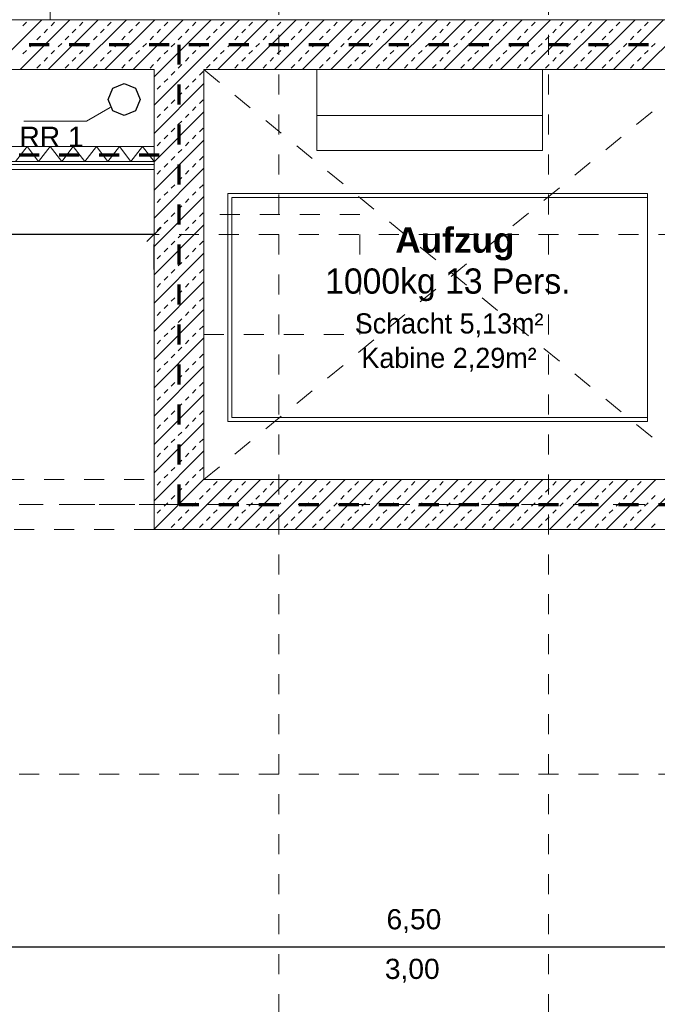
# Model space of a CAD drawing. Header units: metres. Extents: x -45.2 to 14.3, y -31.8 to 10.2.
# Tile 111 of 148: x -21.5 to -18.4, y -7.9 to -3. Entities that reach past the tile are written whole.
import ezdxf

# ---------------------------------------------------------------- set-up
doc = ezdxf.new("R2010")
doc.units = ezdxf.units.M
doc.header["$LTSCALE"] = 0.05
for name, pattern in [('Achsen 01', [5.291531, 3.175, -1.058062, 0.352704, -0.705764]), ('gestrichelt - 01', [2, 1, -1]), ('gestrichelt - 02', [4, 2, -2]), ('ISO-07 Punktiert', [0.889, 0.127, -0.762]), ('Raster 01', [2, 1, -1]), ('VW-01 Strichlinie kurz', [2, 1, -1])]:
    doc.linetypes.add(name, pattern=pattern)
doc.layers.get('0').update_dxf_attribs({"lineweight": 25})
for name, color, linetype, lineweight in [('013_Beton und Stahlbetonarbeiten-000 Unterzüge', 7, 'ISO-07 Punktiert', 13), ('013_Beton und Stahlbetonarbeiten-340 Innenwände', 7, 'Continuous', 18), ('039_Trockenbauarbeiten-340 Gipskarton', 7, 'Continuous', 9), ('AV1-Brandschutzkonzept-Brandschutzkonzept', 7, 'Continuous', 5), ('AV1-Einrichtung Bemaßung', 7, 'Continuous', 9)]:
    doc.layers.add(name, color=color, linetype=linetype, lineweight=lineweight)
for name, color, linetype, lineweight, true_color in [('013_Beton und Stahlbetonarbeiten-350 Stahlbeton Treppe Ansicht', 7, 'Continuous', 9, 0xa6a6a6), ('039_Trockenbauarbeiten-340 Dämmung', 7, 'Continuous', 9, 0xc0c0c0), ('045_Sanitär Betriebseinrichtung-allg.', 9, 'Continuous', 13, 0x808080), ('069_Aufzüge-allg.', 7, 'Continuous', 9, 0x777777), ('069_Aufzüge-Kabine GR', 7, 'Continuous', 9, 0xaaaaaa), ('069_Aufzüge-Kabine Wand', 7, 'Continuous', 18, 0x777777), ('069_Aufzüge-Motor', 7, 'Continuous', 9, 0xaaaaaa), ('AV1-Achsen', 1, 'Achsen 01', 18, 0xff0000), ('AV1-Raster', 7, 'Raster 01', 9, 0xa6a6a6), ('Beschriftung', 7, 'Continuous', 9, 0x555555)]:
    doc.layers.add(name, color=color, linetype=linetype, lineweight=lineweight, true_color=true_color)
doc.styles.add('Arial', font='arial.ttf')
doc.styles.add('Arial (bold)', font='arialbd.ttf')

msp = doc.modelspace()

# ---------------------------------------------------------------- linework, layer by layer
at = {"color": 0, "linetype": 'Continuous', "lineweight": 15}
msp.add_line((-20.8396, -4.0146), (-20.9104, -4.0854), dxfattribs=at)
at = {"color": 0, "linetype": 'ByBlock', "lineweight": -2}
msp.add_line((-20.875, -4.05), (-20.9457, -4.05), dxfattribs=at)
at = {"layer": '013_Beton und Stahlbetonarbeiten-000 Unterzüge', "linetype": 'VW-01 Strichlinie kurz'}
msp.add_lwpolyline([(-20.875, -5.275), (-20.875, -5.525), (-22.825, -5.525), (-22.825, -5.275)], close=True, dxfattribs=at)
at = {"layer": '013_Beton und Stahlbetonarbeiten-340 Innenwände', "color": 251, "linetype": 'Continuous', "lineweight": 13, "true_color": 0x4c4c4c}
for p, q in [((-21.437, -2.975), (-21.687, -3.225)), ((-21.2956, -2.975), (-21.5456, -3.225)), ((-21.5314, -3.0052), (-21.5137, -2.9875)), ((-21.1542, -2.975), (-21.4042, -3.225)), ((-21.39, -3.0052), (-21.3723, -2.9875)), ((-21.0127, -2.975), (-21.2627, -3.225)), ((-21.2486, -3.0052), (-21.2309, -2.9875)), ((-20.8713, -2.975), (-21.1213, -3.225)), ((-21.1071, -3.0052), (-21.0895, -2.9875)), ((-20.7299, -2.975), (-20.9799, -3.225)), ((-20.9657, -3.0052), (-20.948, -2.9875)), ((-20.447, -2.975), (-20.875, -3.403)), ((-20.5885, -2.975), (-20.875, -3.2615)), ((-20.8243, -3.0052), (-20.8066, -2.9875)), ((-20.6829, -3.0052), (-20.6652, -2.9875)), ((-20.3056, -2.975), (-20.5556, -3.225)), ((-20.5415, -3.0052), (-20.5238, -2.9875)), ((-20.1642, -2.975), (-20.4142, -3.225)), ((-20.4, -3.0052), (-20.3824, -2.9875)), ((-20.0228, -2.975), (-20.2728, -3.225)), ((-20.2586, -3.0052), (-20.2409, -2.9875)), ((-19.8814, -2.975), (-20.1314, -3.225)), ((-20.1172, -3.0052), (-20.0995, -2.9875)), ((-19.7399, -2.975), (-19.9899, -3.225)), ((-19.9758, -3.0052), (-19.9581, -2.9875)), ((-19.5985, -2.975), (-19.8485, -3.225)), ((-19.8343, -3.0052), (-19.8167, -2.9875)), ((-19.4571, -2.975), (-19.7071, -3.225)), ((-19.6929, -3.0052), (-19.6752, -2.9875)), ((-19.3157, -2.975), (-19.5657, -3.225)), ((-19.5515, -3.0052), (-19.5338, -2.9875)), ((-19.1743, -2.975), (-19.4243, -3.225)), ((-19.4101, -3.0052), (-19.3924, -2.9875)), ((-19.0328, -2.975), (-19.2828, -3.225)), ((-19.2687, -3.0052), (-19.251, -2.9875)), ((-18.8914, -2.975), (-19.1414, -3.225)), ((-19.1272, -3.0052), (-19.1096, -2.9875)), ((-18.75, -2.975), (-19, -3.225)), ((-18.9858, -3.0052), (-18.9681, -2.9875)), ((-18.6086, -2.975), (-18.8586, -3.225)), ((-18.8444, -3.0052), (-18.8267, -2.9875)), ((-18.4672, -2.975), (-18.7172, -3.225)), ((-18.703, -3.0052), (-18.6853, -2.9875)), ((-18.3257, -2.975), (-18.5757, -3.225)), ((-18.5616, -3.0052), (-18.5439, -2.9875)), ((-18.1843, -2.975), (-18.4343, -3.225)), ((-18.4201, -3.0052), (-18.4025, -2.9875)), ((-21.4253, -3.0406), (-21.4077, -3.0229)), ((-21.2839, -3.0406), (-21.2662, -3.0229)), ((-21.1425, -3.0406), (-21.1248, -3.0229)), ((-21.0011, -3.0406), (-20.9834, -3.0229)), ((-20.8597, -3.0406), (-20.842, -3.0229)), ((-20.7182, -3.0406), (-20.7006, -3.0229)), ((-20.5768, -3.0406), (-20.5591, -3.0229)), ((-20.4354, -3.0406), (-20.4177, -3.0229)), ((-20.294, -3.0406), (-20.2763, -3.0229)), ((-20.1525, -3.0406), (-20.1349, -3.0229)), ((-20.0111, -3.0406), (-19.9934, -3.0229)), ((-19.8697, -3.0406), (-19.852, -3.0229)), ((-19.7283, -3.0406), (-19.7106, -3.0229)), ((-19.5869, -3.0406), (-19.5692, -3.0229)), ((-19.4454, -3.0406), (-19.4278, -3.0229)), ((-19.304, -3.0406), (-19.2863, -3.0229)), ((-19.1626, -3.0406), (-19.1449, -3.0229)), ((-19.0212, -3.0406), (-19.0035, -3.0229)), ((-18.8798, -3.0406), (-18.8621, -3.0229)), ((-18.7383, -3.0406), (-18.7207, -3.0229)), ((-18.5969, -3.0406), (-18.5792, -3.0229)), ((-18.4555, -3.0406), (-18.4378, -3.0229)), ((-21.496, -3.1113), (-21.4784, -3.0936)), ((-21.4607, -3.0759), (-21.443, -3.0582)), ((-21.3546, -3.1113), (-21.3369, -3.0936)), ((-21.3193, -3.0759), (-21.3016, -3.0582)), ((-21.2132, -3.1113), (-21.1955, -3.0936)), ((-21.1778, -3.0759), (-21.1602, -3.0582)), ((-21.0718, -3.1113), (-21.0541, -3.0936)), ((-21.0364, -3.0759), (-21.0187, -3.0582)), ((-20.9304, -3.1113), (-20.9127, -3.0936)), ((-20.895, -3.0759), (-20.8773, -3.0582)), ((-20.7889, -3.1113), (-20.7713, -3.0936)), ((-20.7536, -3.0759), (-20.7359, -3.0582)), ((-20.6475, -3.1113), (-20.6298, -3.0936)), ((-20.6122, -3.0759), (-20.5945, -3.0582)), ((-20.5061, -3.1113), (-20.4884, -3.0936)), ((-20.4707, -3.0759), (-20.4531, -3.0582)), ((-20.3647, -3.1113), (-20.347, -3.0936)), ((-20.3293, -3.0759), (-20.3116, -3.0582)), ((-20.2233, -3.1113), (-20.2056, -3.0936)), ((-20.1879, -3.0759), (-20.1702, -3.0582)), ((-20.0818, -3.1113), (-20.0642, -3.0936)), ((-20.0465, -3.0759), (-20.0288, -3.0582)), ((-19.9404, -3.1113), (-19.9227, -3.0936)), ((-19.9051, -3.0759), (-19.8874, -3.0582)), ((-19.799, -3.1113), (-19.7813, -3.0936)), ((-19.7636, -3.0759), (-19.746, -3.0582)), ((-19.6576, -3.1113), (-19.6399, -3.0936)), ((-19.6222, -3.0759), (-19.6045, -3.0582)), ((-19.5161, -3.1113), (-19.4985, -3.0936)), ((-19.4808, -3.0759), (-19.4631, -3.0582)), ((-19.3747, -3.1113), (-19.357, -3.0936)), ((-19.3394, -3.0759), (-19.3217, -3.0582)), ((-19.2333, -3.1113), (-19.2156, -3.0936)), ((-19.1979, -3.0759), (-19.1803, -3.0582)), ((-19.0919, -3.1113), (-19.0742, -3.0936)), ((-19.0565, -3.0759), (-19.0389, -3.0582)), ((-18.9505, -3.1113), (-18.9328, -3.0936)), ((-18.9151, -3.0759), (-18.8974, -3.0582)), ((-18.809, -3.1113), (-18.7914, -3.0936)), ((-18.7737, -3.0759), (-18.756, -3.0582)), ((-18.6676, -3.1113), (-18.6499, -3.0936)), ((-18.6323, -3.0759), (-18.6146, -3.0582)), ((-18.5262, -3.1113), (-18.5085, -3.0936)), ((-18.4908, -3.0759), (-18.4732, -3.0582)), ((-18.3848, -3.1113), (-18.3671, -3.0936)), ((-21.5314, -3.1466), (-21.5137, -3.1289)), ((-21.39, -3.1466), (-21.3723, -3.1289)), ((-21.2486, -3.1466), (-21.2309, -3.1289)), ((-21.1071, -3.1466), (-21.0895, -3.1289)), ((-20.9657, -3.1466), (-20.948, -3.1289)), ((-20.8243, -3.1466), (-20.8066, -3.1289)), ((-20.6829, -3.1466), (-20.6652, -3.1289)), ((-20.5415, -3.1466), (-20.5238, -3.1289)), ((-20.4, -3.1466), (-20.3824, -3.1289)), ((-20.2586, -3.1466), (-20.2409, -3.1289)), ((-20.1172, -3.1466), (-20.0995, -3.1289)), ((-19.9758, -3.1466), (-19.9581, -3.1289)), ((-19.8343, -3.1466), (-19.8167, -3.1289)), ((-19.6929, -3.1466), (-19.6752, -3.1289)), ((-19.5515, -3.1466), (-19.5338, -3.1289)), ((-19.4101, -3.1466), (-19.3924, -3.1289)), ((-19.2687, -3.1466), (-19.251, -3.1289)), ((-19.1272, -3.1466), (-19.1096, -3.1289)), ((-18.9858, -3.1466), (-18.9681, -3.1289)), ((-18.8444, -3.1466), (-18.8267, -3.1289)), ((-18.703, -3.1466), (-18.6853, -3.1289)), ((-18.5616, -3.1466), (-18.5439, -3.1289)), ((-18.4201, -3.1466), (-18.4025, -3.1289)), ((-21.4607, -3.2173), (-21.443, -3.1997)), ((-21.4253, -3.182), (-21.4077, -3.1643)), ((-21.3193, -3.2173), (-21.3016, -3.1997)), ((-21.2839, -3.182), (-21.2662, -3.1643)), ((-21.1778, -3.2173), (-21.1602, -3.1997)), ((-21.1425, -3.182), (-21.1248, -3.1643)), ((-21.0364, -3.2173), (-21.0187, -3.1997)), ((-21.0011, -3.182), (-20.9834, -3.1643)), ((-20.895, -3.2173), (-20.8773, -3.1997)), ((-20.8597, -3.182), (-20.842, -3.1643)), ((-20.7536, -3.2173), (-20.7359, -3.1997)), ((-20.7182, -3.182), (-20.7006, -3.1643)), ((-20.6122, -3.2173), (-20.5945, -3.1997)), ((-20.5768, -3.182), (-20.5591, -3.1643)), ((-20.4707, -3.2173), (-20.4531, -3.1997)), ((-20.4354, -3.182), (-20.4177, -3.1643)), ((-20.3293, -3.2173), (-20.3116, -3.1997)), ((-20.294, -3.182), (-20.2763, -3.1643)), ((-20.1879, -3.2173), (-20.1702, -3.1997)), ((-20.1525, -3.182), (-20.1349, -3.1643)), ((-20.0465, -3.2173), (-20.0288, -3.1997)), ((-20.0111, -3.182), (-19.9934, -3.1643)), ((-19.9051, -3.2173), (-19.8874, -3.1997)), ((-19.8697, -3.182), (-19.852, -3.1643)), ((-19.7636, -3.2173), (-19.746, -3.1997)), ((-19.7283, -3.182), (-19.7106, -3.1643)), ((-19.6222, -3.2173), (-19.6045, -3.1997)), ((-19.5869, -3.182), (-19.5692, -3.1643)), ((-19.4808, -3.2173), (-19.4631, -3.1997)), ((-19.4454, -3.182), (-19.4278, -3.1643)), ((-19.3394, -3.2173), (-19.3217, -3.1997)), ((-19.304, -3.182), (-19.2863, -3.1643)), ((-19.1979, -3.2173), (-19.1803, -3.1997)), ((-19.1626, -3.182), (-19.1449, -3.1643)), ((-19.0565, -3.2173), (-19.0389, -3.1997)), ((-19.0212, -3.182), (-19.0035, -3.1643)), ((-18.9151, -3.2173), (-18.8974, -3.1997)), ((-18.8798, -3.182), (-18.8621, -3.1643)), ((-18.7737, -3.2173), (-18.756, -3.1997)), ((-18.7383, -3.182), (-18.7207, -3.1643)), ((-18.6323, -3.2173), (-18.6146, -3.1997)), ((-18.5969, -3.182), (-18.5792, -3.1643)), ((-18.4908, -3.2173), (-18.4732, -3.1997)), ((-18.4555, -3.182), (-18.4378, -3.1643)), ((-20.7889, -3.2527), (-20.7713, -3.235)), ((-20.6475, -3.2527), (-20.6298, -3.235)), ((-20.625, -3.2944), (-20.875, -3.5444)), ((-20.8243, -3.288), (-20.8066, -3.2704)), ((-20.6829, -3.288), (-20.6652, -3.2704)), ((-20.8597, -3.3234), (-20.842, -3.3057)), ((-20.7536, -3.3588), (-20.7359, -3.3411)), ((-20.7182, -3.3234), (-20.7006, -3.3057)), ((-20.7889, -3.3941), (-20.7713, -3.3764)), ((-20.6475, -3.3941), (-20.6298, -3.3764)), ((-20.625, -3.4358), (-20.875, -3.6858)), ((-20.8597, -3.4648), (-20.842, -3.4471)), ((-20.8243, -3.4295), (-20.8066, -3.4118)), ((-20.7182, -3.4648), (-20.7006, -3.4471)), ((-20.6829, -3.4295), (-20.6652, -3.4118)), ((-20.7536, -3.5002), (-20.7359, -3.4825)), ((-20.7889, -3.5355), (-20.7713, -3.5179)), ((-20.6475, -3.5355), (-20.6298, -3.5179)), ((-20.625, -3.5772), (-20.875, -3.8272)), ((-20.8597, -3.6062), (-20.842, -3.5886)), ((-20.8243, -3.5709), (-20.8066, -3.5532)), ((-20.7182, -3.6062), (-20.7006, -3.5886)), ((-20.6829, -3.5709), (-20.6652, -3.5532)), ((-20.7536, -3.6416), (-20.7359, -3.6239)), ((-20.8243, -3.7123), (-20.8066, -3.6946)), ((-20.7889, -3.677), (-20.7713, -3.6593)), ((-20.6829, -3.7123), (-20.6652, -3.6946)), ((-20.6475, -3.677), (-20.6298, -3.6593)), ((-20.625, -3.7186), (-20.875, -3.9686)), ((-20.8597, -3.7477), (-20.842, -3.73)), ((-20.7182, -3.7477), (-20.7006, -3.73)), ((-20.7536, -3.783), (-20.7359, -3.7653)), ((-20.8243, -3.8537), (-20.8066, -3.8361)), ((-20.7889, -3.8184), (-20.7713, -3.8007)), ((-20.6829, -3.8537), (-20.6652, -3.8361)), ((-20.6475, -3.8184), (-20.6298, -3.8007)), ((-20.625, -3.8601), (-20.875, -4.1101)), ((-20.8597, -3.8891), (-20.842, -3.8714)), ((-20.7182, -3.8891), (-20.7006, -3.8714)), ((-20.7536, -3.9244), (-20.7359, -3.9068)), ((-20.8243, -3.9952), (-20.8066, -3.9775)), ((-20.7889, -3.9598), (-20.7713, -3.9421)), ((-20.6829, -3.9952), (-20.6652, -3.9775)), ((-20.6475, -3.9598), (-20.6298, -3.9421)), ((-20.625, -4.0015), (-20.875, -4.2515)), ((-20.8597, -4.0305), (-20.842, -4.0128)), ((-20.7182, -4.0305), (-20.7006, -4.0128)), ((-20.7889, -4.1012), (-20.7713, -4.0835)), ((-20.7536, -4.0659), (-20.7359, -4.0482)), ((-20.6475, -4.1012), (-20.6298, -4.0835)), ((-20.8243, -4.1366), (-20.8066, -4.1189)), ((-20.6829, -4.1366), (-20.6652, -4.1189)), ((-20.625, -4.1429), (-20.875, -4.3929)), ((-20.8597, -4.1719), (-20.842, -4.1543)), ((-20.7182, -4.1719), (-20.7006, -4.1543)), ((-20.7889, -4.2426), (-20.7713, -4.225)), ((-20.7536, -4.2073), (-20.7359, -4.1896)), ((-20.6475, -4.2426), (-20.6298, -4.225)), ((-20.625, -4.2843), (-20.875, -4.5343)), ((-20.8243, -4.278), (-20.8066, -4.2603)), ((-20.6829, -4.278), (-20.6652, -4.2603)), ((-20.8597, -4.3134), (-20.842, -4.2957)), ((-20.7536, -4.3487), (-20.7359, -4.331)), ((-20.7182, -4.3134), (-20.7006, -4.2957)), ((-20.7889, -4.3841), (-20.7713, -4.3664)), ((-20.6475, -4.3841), (-20.6298, -4.3664)), ((-20.625, -4.4257), (-20.875, -4.6757)), ((-20.8243, -4.4194), (-20.8066, -4.4017)), ((-20.6829, -4.4194), (-20.6652, -4.4017)), ((-20.8597, -4.4548), (-20.842, -4.4371)), ((-20.7536, -4.4901), (-20.7359, -4.4725)), ((-20.7182, -4.4548), (-20.7006, -4.4371)), ((-20.7889, -4.5255), (-20.7713, -4.5078)), ((-20.6475, -4.5255), (-20.6298, -4.5078)), ((-20.625, -4.5672), (-20.875, -4.8172)), ((-20.8597, -4.5962), (-20.842, -4.5785)), ((-20.8243, -4.5608), (-20.8066, -4.5432)), ((-20.7182, -4.5962), (-20.7006, -4.5785)), ((-20.6829, -4.5608), (-20.6652, -4.5432)), ((-20.7536, -4.6315), (-20.7359, -4.6139)), ((-20.7889, -4.6669), (-20.7713, -4.6492)), ((-20.6475, -4.6669), (-20.6298, -4.6492)), ((-20.625, -4.7086), (-20.875, -4.9586)), ((-20.8597, -4.7376), (-20.842, -4.7199)), ((-20.8243, -4.7023), (-20.8066, -4.6846)), ((-20.7182, -4.7376), (-20.7006, -4.7199)), ((-20.6829, -4.7023), (-20.6652, -4.6846)), ((-20.7536, -4.773), (-20.7359, -4.7553)), ((-20.8243, -4.8437), (-20.8066, -4.826)), ((-20.7889, -4.8083), (-20.7713, -4.7906)), ((-20.6829, -4.8437), (-20.6652, -4.826)), ((-20.6475, -4.8083), (-20.6298, -4.7906)), ((-20.625, -4.85), (-20.875, -5.1)), ((-20.8597, -4.879), (-20.842, -4.8614)), ((-20.7182, -4.879), (-20.7006, -4.8614)), ((-20.7536, -4.9144), (-20.7359, -4.8967)), ((-20.8243, -4.9851), (-20.8066, -4.9674)), ((-20.7889, -4.9497), (-20.7713, -4.9321)), ((-20.6829, -4.9851), (-20.6652, -4.9674)), ((-20.6475, -4.9497), (-20.6298, -4.9321)), ((-20.625, -4.9914), (-20.875, -5.2414)), ((-20.8597, -5.0205), (-20.842, -5.0028)), ((-20.7182, -5.0205), (-20.7006, -5.0028)), ((-20.7889, -5.0912), (-20.7713, -5.0735)), ((-20.7536, -5.0558), (-20.7359, -5.0381)), ((-20.6475, -5.0912), (-20.6298, -5.0735)), ((-20.8243, -5.1265), (-20.8066, -5.1088)), ((-20.6829, -5.1265), (-20.6652, -5.1088)), ((-20.625, -5.1328), (-20.875, -5.3828)), ((-20.8597, -5.1619), (-20.842, -5.1442)), ((-20.7182, -5.1619), (-20.7006, -5.1442)), ((-20.7889, -5.2326), (-20.7713, -5.2149)), ((-20.7536, -5.1972), (-20.7359, -5.1796)), ((-20.6475, -5.2326), (-20.6298, -5.2149)), ((-20.8243, -5.2679), (-20.8066, -5.2503)), ((-20.6829, -5.2679), (-20.6652, -5.2503)), ((-20.625, -5.2743), (-20.875, -5.5243)), ((-20.8597, -5.3033), (-20.842, -5.2856)), ((-20.4843, -5.275), (-20.7343, -5.525)), ((-20.7182, -5.3033), (-20.7006, -5.2856)), ((-20.3429, -5.275), (-20.5929, -5.525)), ((-20.5768, -5.3033), (-20.5591, -5.2856)), ((-20.2015, -5.275), (-20.4515, -5.525)), ((-20.4354, -5.3033), (-20.4177, -5.2856)), ((-20.06, -5.275), (-20.31, -5.525)), ((-20.294, -5.3033), (-20.2763, -5.2856)), ((-19.9186, -5.275), (-20.1686, -5.525)), ((-20.1525, -5.3033), (-20.1349, -5.2856)), ((-19.7772, -5.275), (-20.0272, -5.525)), ((-20.0111, -5.3033), (-19.9934, -5.2856)), ((-19.6358, -5.275), (-19.8858, -5.525)), ((-19.8697, -5.3033), (-19.852, -5.2856)), ((-19.4944, -5.275), (-19.7444, -5.525)), ((-19.7283, -5.3033), (-19.7106, -5.2856)), ((-19.3529, -5.275), (-19.6029, -5.525)), ((-19.5869, -5.3033), (-19.5692, -5.2856)), ((-19.2115, -5.275), (-19.4615, -5.525)), ((-19.4454, -5.3033), (-19.4278, -5.2856)), ((-19.0701, -5.275), (-19.3201, -5.525)), ((-19.304, -5.3033), (-19.2863, -5.2856)), ((-18.9287, -5.275), (-19.1787, -5.525)), ((-19.1626, -5.3033), (-19.1449, -5.2856)), ((-18.7873, -5.275), (-19.0373, -5.525)), ((-19.0212, -5.3033), (-19.0035, -5.2856)), ((-18.6458, -5.275), (-18.8958, -5.525)), ((-18.8798, -5.3033), (-18.8621, -5.2856)), ((-18.5044, -5.275), (-18.7544, -5.525)), ((-18.7383, -5.3033), (-18.7207, -5.2856)), ((-18.363, -5.275), (-18.613, -5.525)), ((-18.5969, -5.3033), (-18.5792, -5.2856)), ((-18.2216, -5.275), (-18.4716, -5.525)), ((-18.4555, -5.3033), (-18.4378, -5.2856)), ((-20.7889, -5.374), (-20.7713, -5.3563)), ((-20.7536, -5.3387), (-20.7359, -5.321)), ((-20.6475, -5.374), (-20.6298, -5.3563)), ((-20.6122, -5.3387), (-20.5945, -5.321)), ((-20.5061, -5.374), (-20.4884, -5.3563)), ((-20.4707, -5.3387), (-20.4531, -5.321)), ((-20.3647, -5.374), (-20.347, -5.3563)), ((-20.3293, -5.3387), (-20.3116, -5.321)), ((-20.2233, -5.374), (-20.2056, -5.3563)), ((-20.1879, -5.3387), (-20.1702, -5.321)), ((-20.0818, -5.374), (-20.0642, -5.3563)), ((-20.0465, -5.3387), (-20.0288, -5.321)), ((-19.9404, -5.374), (-19.9227, -5.3563)), ((-19.9051, -5.3387), (-19.8874, -5.321)), ((-19.799, -5.374), (-19.7813, -5.3563)), ((-19.7636, -5.3387), (-19.746, -5.321)), ((-19.6576, -5.374), (-19.6399, -5.3563)), ((-19.6222, -5.3387), (-19.6045, -5.321)), ((-19.5161, -5.374), (-19.4985, -5.3563)), ((-19.4808, -5.3387), (-19.4631, -5.321)), ((-19.3747, -5.374), (-19.357, -5.3563)), ((-19.3394, -5.3387), (-19.3217, -5.321)), ((-19.2333, -5.374), (-19.2156, -5.3563)), ((-19.1979, -5.3387), (-19.1803, -5.321)), ((-19.0919, -5.374), (-19.0742, -5.3563)), ((-19.0565, -5.3387), (-19.0389, -5.321)), ((-18.9505, -5.374), (-18.9328, -5.3563)), ((-18.9151, -5.3387), (-18.8974, -5.321)), ((-18.809, -5.374), (-18.7914, -5.3563)), ((-18.7737, -5.3387), (-18.756, -5.321)), ((-18.6676, -5.374), (-18.6499, -5.3563)), ((-18.6323, -5.3387), (-18.6146, -5.321)), ((-18.5262, -5.374), (-18.5085, -5.3563)), ((-18.4908, -5.3387), (-18.4732, -5.321)), ((-18.3848, -5.374), (-18.3671, -5.3563)), ((-20.8243, -5.4094), (-20.8066, -5.3917)), ((-20.6829, -5.4094), (-20.6652, -5.3917)), ((-20.5415, -5.4094), (-20.5238, -5.3917)), ((-20.4, -5.4094), (-20.3824, -5.3917)), ((-20.2586, -5.4094), (-20.2409, -5.3917)), ((-20.1172, -5.4094), (-20.0995, -5.3917)), ((-19.9758, -5.4094), (-19.9581, -5.3917)), ((-19.8343, -5.4094), (-19.8167, -5.3917)), ((-19.6929, -5.4094), (-19.6752, -5.3917)), ((-19.5515, -5.4094), (-19.5338, -5.3917)), ((-19.4101, -5.4094), (-19.3924, -5.3917)), ((-19.2687, -5.4094), (-19.251, -5.3917)), ((-19.1272, -5.4094), (-19.1096, -5.3917)), ((-18.9858, -5.4094), (-18.9681, -5.3917)), ((-18.8444, -5.4094), (-18.8267, -5.3917)), ((-18.703, -5.4094), (-18.6853, -5.3917)), ((-18.5616, -5.4094), (-18.5439, -5.3917)), ((-18.4201, -5.4094), (-18.4025, -5.3917)), ((-20.8597, -5.4447), (-20.842, -5.427)), ((-20.7536, -5.4801), (-20.7359, -5.4624)), ((-20.7182, -5.4447), (-20.7006, -5.427)), ((-20.6122, -5.4801), (-20.5945, -5.4624)), ((-20.5768, -5.4447), (-20.5591, -5.427)), ((-20.4707, -5.4801), (-20.4531, -5.4624)), ((-20.4354, -5.4447), (-20.4177, -5.427)), ((-20.3293, -5.4801), (-20.3116, -5.4624)), ((-20.294, -5.4447), (-20.2763, -5.427)), ((-20.1879, -5.4801), (-20.1702, -5.4624)), ((-20.1525, -5.4447), (-20.1349, -5.427)), ((-20.0465, -5.4801), (-20.0288, -5.4624)), ((-20.0111, -5.4447), (-19.9934, -5.427)), ((-19.9051, -5.4801), (-19.8874, -5.4624)), ((-19.8697, -5.4447), (-19.852, -5.427)), ((-19.7636, -5.4801), (-19.746, -5.4624)), ((-19.7283, -5.4447), (-19.7106, -5.427)), ((-19.6222, -5.4801), (-19.6045, -5.4624)), ((-19.5869, -5.4447), (-19.5692, -5.427)), ((-19.4808, -5.4801), (-19.4631, -5.4624)), ((-19.4454, -5.4447), (-19.4278, -5.427)), ((-19.3394, -5.4801), (-19.3217, -5.4624)), ((-19.304, -5.4447), (-19.2863, -5.427)), ((-19.1979, -5.4801), (-19.1803, -5.4624)), ((-19.1626, -5.4447), (-19.1449, -5.427)), ((-19.0565, -5.4801), (-19.0389, -5.4624)), ((-19.0212, -5.4447), (-19.0035, -5.427)), ((-18.9151, -5.4801), (-18.8974, -5.4624)), ((-18.8798, -5.4447), (-18.8621, -5.427)), ((-18.7737, -5.4801), (-18.756, -5.4624)), ((-18.7383, -5.4447), (-18.7207, -5.427)), ((-18.6323, -5.4801), (-18.6146, -5.4624)), ((-18.5969, -5.4447), (-18.5792, -5.427)), ((-18.4908, -5.4801), (-18.4732, -5.4624)), ((-18.4555, -5.4447), (-18.4378, -5.427)), ((-20.7889, -5.5154), (-20.7713, -5.4978)), ((-20.6475, -5.5154), (-20.6298, -5.4978)), ((-20.5061, -5.5154), (-20.4884, -5.4978)), ((-20.3647, -5.5154), (-20.347, -5.4978)), ((-20.2233, -5.5154), (-20.2056, -5.4978)), ((-20.0818, -5.5154), (-20.0642, -5.4978)), ((-19.9404, -5.5154), (-19.9227, -5.4978)), ((-19.799, -5.5154), (-19.7813, -5.4978)), ((-19.6576, -5.5154), (-19.6399, -5.4978)), ((-19.5161, -5.5154), (-19.4985, -5.4978)), ((-19.3747, -5.5154), (-19.357, -5.4978)), ((-19.2333, -5.5154), (-19.2156, -5.4978)), ((-19.0919, -5.5154), (-19.0742, -5.4978)), ((-18.9505, -5.5154), (-18.9328, -5.4978)), ((-18.809, -5.5154), (-18.7914, -5.4978)), ((-18.6676, -5.5154), (-18.6499, -5.4978)), ((-18.5262, -5.5154), (-18.5085, -5.4978)), ((-18.3848, -5.5154), (-18.3671, -5.4978))]:
    msp.add_line(p, q, dxfattribs=at)
at = {"layer": '013_Beton und Stahlbetonarbeiten-340 Innenwände'}
msp.add_lwpolyline([(-20.625, -5.275), (-20.625, -3.225), (-17.875, -3.225), (-17.875, -2.975), (-22.825, -2.975), (-22.825, -0.125), (-23.075, -0.125), (-23.075, -3.725), (-22.825, -3.725), (-22.825, -3.225), (-20.875, -3.225), (-20.875, -5.525), (-17.875, -5.525), (-17.875, -5.275)], close=True, dxfattribs=at)
at = {"layer": '013_Beton und Stahlbetonarbeiten-350 Stahlbeton Treppe Ansicht', "linetype": 'Raster 01'}
msp.add_line((-21.395, -0.125), (-21.395, -2.975), dxfattribs=at)
at = {"layer": '039_Trockenbauarbeiten-340 Dämmung'}
msp.add_lwpolyline([(-20.875, -3.61), (-22.825, -3.61), (-22.825, -3.7), (-20.875, -3.7)], close=True, dxfattribs=at)
msp.add_lwpolyline([(-20.875, -3.685), (-20.9327, -3.61), (-20.9905, -3.685), (-21.0482, -3.61), (-21.1059, -3.685), (-21.1637, -3.61), (-21.2214, -3.685), (-21.2791, -3.61), (-21.3369, -3.685), (-21.3946, -3.61), (-21.4524, -3.685), (-21.5101, -3.61), (-21.5678, -3.685)], dxfattribs=at)
at = {"layer": '039_Trockenbauarbeiten-340 Gipskarton'}
msp.add_lwpolyline([(-20.875, -3.725), (-22.825, -3.725), (-22.825, -3.685), (-20.875, -3.685)], close=True, dxfattribs=at)
at = {"layer": '045_Sanitär Betriebseinrichtung-allg.', "color": 165, "lineweight": 25, "true_color": 0x595995}
msp.add_lwpolyline([(-21.105, -3.375), (-21.0816, -3.3184), (-21.025, -3.295), (-20.9684, -3.3184), (-20.945, -3.375), (-20.9684, -3.4316), (-21.025, -3.455), (-21.0816, -3.4316)], close=True, dxfattribs=at)
at = {"layer": '045_Sanitär Betriebseinrichtung-allg.', "color": 165, "lineweight": 13, "true_color": 0x595995}
msp.add_lwpolyline([(-21.0943, -3.415), (-21.2129, -3.4835), (-21.526, -3.4835)], dxfattribs=at)
at = {"layer": '069_Aufzüge-allg.', "linetype": 'gestrichelt - 02'}
for p, q in [((-20.625, -3.225), (-18.125, -5.275)), ((-20.625, -5.275), (-18.125, -3.225))]:
    msp.add_line(p, q, dxfattribs=at)
at = {"layer": '069_Aufzüge-Kabine GR'}
msp.add_lwpolyline([(-20.505, -3.845), (-18.405, -3.845), (-18.405, -4.985), (-20.505, -4.985)], close=True, dxfattribs=at)
at = {"layer": '069_Aufzüge-Kabine Wand'}
msp.add_lwpolyline([(-18.405, -3.845), (-18.405, -3.865), (-20.485, -3.865), (-20.485, -4.965), (-18.405, -4.965), (-18.405, -4.985), (-20.505, -4.985), (-20.505, -3.845)], close=True, dxfattribs=at)
at = {"layer": '069_Aufzüge-Motor'}
for points in [[(-20.06, -3.225), (-18.93, -3.225), (-18.93, -3.63), (-20.06, -3.63)], [(-20.06, -3.455), (-18.93, -3.455), (-18.93, -3.63), (-20.06, -3.63)]]:
    msp.add_lwpolyline(points, close=True, dxfattribs=at)
at = {"layer": 'AV1-Achsen'}
msp.add_line((-43.35, -5.4), (4.2, -5.4), dxfattribs=at)
at = {"layer": 'AV1-Brandschutzkonzept-Brandschutzkonzept', "color": 14, "linetype": 'gestrichelt - 01', "lineweight": 70, "true_color": 0xaa0000}
msp.add_line((-18, -3.1), (-22.95, -3.1), dxfattribs=at)
at = {"layer": 'AV1-Brandschutzkonzept-Brandschutzkonzept', "color": 220, "linetype": 'gestrichelt - 01', "lineweight": 70, "true_color": 0xff00bc}
for p, q in [((-20.75, -5.4), (-20.75, -3.1)), ((-22.95, -3.6518), (-20.75, -3.6518)), ((-20.75, -5.4), (-17.9891, -5.4))]:
    msp.add_line(p, q, dxfattribs=at)
at = {"layer": 'AV1-Einrichtung Bemaßung', "color": 0, "lineweight": -2}
for p, q in [((-20.9457, -4.05), (-22.7543, -4.05)), ((-20.875, -4.225), (-20.875, -4.1)), ((-16.3957, -7.615), (-22.7543, -7.615))]:
    msp.add_line(p, q, dxfattribs=at)
at = {"layer": 'AV1-Raster'}
for p, q in [((-20.25, -22.95), (-20.25, 1.35)), ((-18.9, -22.95), (-18.9, 1.35)), ((1.35, -4.05), (-40.5, -4.05)), ((1.35, -5.4), (-40.5, -5.4)), ((1.35, -6.75), (-40.5, -6.75))]:
    msp.add_line(p, q, dxfattribs=at)
at = {"layer": 'Beschriftung', "linetype": 'gestrichelt - 02'}
msp.add_lwpolyline([(-20.625, -4.55), (-19.845, -4.55), (-19.845, -3.95), (-20.625, -3.95)], close=True, dxfattribs=at)
at = {"layer": 'Defpoints', "color": 0, "lineweight": 0}
msp.add_line((-20.875, -3.725), (-20.875, -3.725), dxfattribs=at)

# ---------------------------------------------------------------- texts
at = {"layer": '045_Sanitär Betriebseinrichtung-allg.', "color": 165, "true_color": 0x595995, "insert": (-21.5483, -3.6112), "char_height": 0.10087, "attachment_point": 7, "style": 'Arial'}
msp.add_mtext('RR 1', dxfattribs=at)
at = {"layer": '069_Aufzüge-allg.', "insert": (-19.6677, -4.1796), "char_height": 0.12609, "attachment_point": 7, "style": 'Arial (bold)'}
msp.add_mtext('Aufzug', dxfattribs=at)
at = {"layer": '069_Aufzüge-allg.', "attachment_point": 7}
for s, insert, char_height in [('1000kg 13 Pers.', (-20.0184, -4.3837), 0.12609), ('Schacht 5,13m²', (-19.8705, -4.5639), 0.100872), ('Kabine 2,29m²', (-19.8373, -4.7361), 0.100872)]:
    msp.add_mtext(s, dxfattribs=dict(at, insert=insert, char_height=char_height))
at = {"layer": 'AV1-Einrichtung Bemaßung', "color": 0, "insert": (-19.7114, -7.5448), "char_height": 0.10087, "attachment_point": 7, "style": 'Arial'}
msp.add_mtext('6,50', dxfattribs=at)
at = {"layer": 'AV1-Einrichtung Bemaßung', "insert": (-19.7197, -7.7931), "char_height": 0.10087, "attachment_point": 7, "style": 'Arial'}
msp.add_mtext('3,00', dxfattribs=at)

doc.saveas('drawing.dxf')
